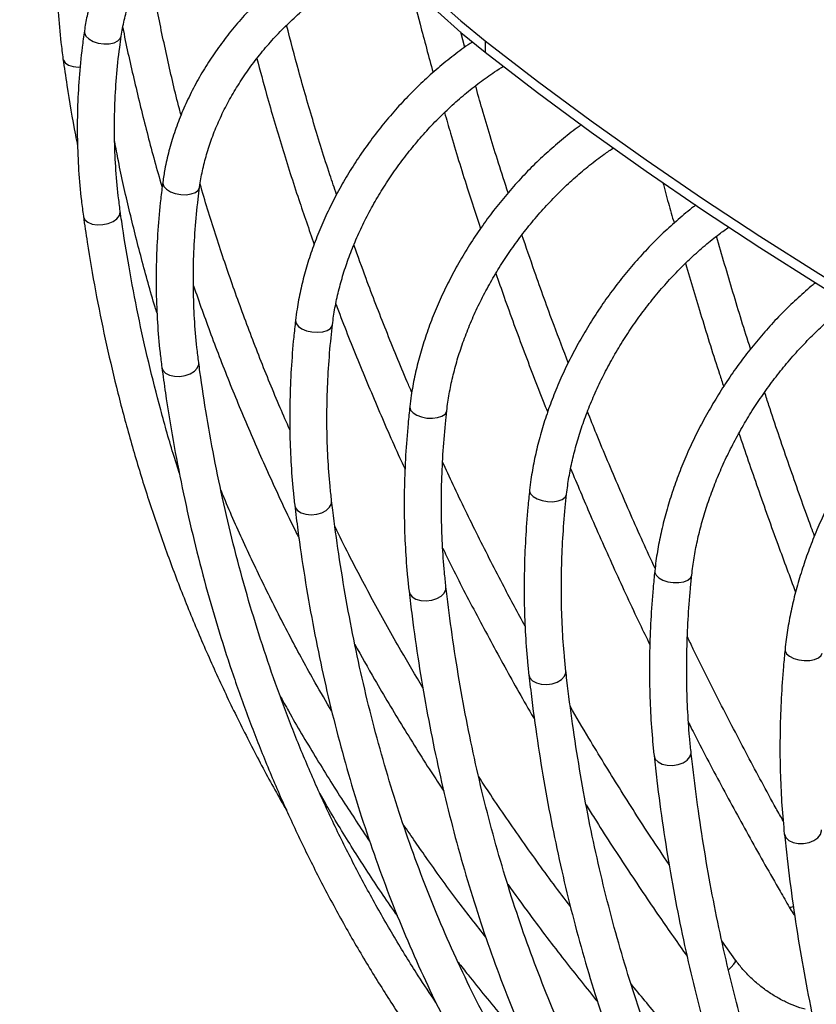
# Model space of a CAD drawing. Header units: millimetres. Extents: x 100 to 5840, y 99 to 4099.
# Tile 16 of 27: x 3595 to 3938, y 2123 to 2546. Entities that reach past the tile are written whole.
import ezdxf

# ---------------------------------------------------------------- set-up
doc = ezdxf.new("R2010")
doc.units = ezdxf.units.MM
doc.header["$LTSCALE"] = 20
doc.layers.add('FORMAT', color=7, linetype='Continuous')
doc.styles.add('SLDTEXTSTYLE0', font='TXT', dxfattribs={"width": 0.605})

msp = doc.modelspace()

# ---------------------------------------------------------------- linework, layer by layer
at = {"color": 7, "linetype": 'Continuous', "lineweight": 25}
for p, q in [((3786.498, 2534.368), (3784.773, 2540.905)), ((3795.257, 2537.134), (3795.257, 2532.235)), ((3902.846, 2142.223), (3896.965, 2150.43))]:
    msp.add_line(p, q, dxfattribs=at)
at = {"color": 7, "linetype": 'Continuous', "lineweight": 25, "flags": 128}
for points in [[(3705.457, 2689.858), (3705.461, 2688.801), (3705.891, 2678.324), (3707.038, 2667.864), (3708.898, 2657.439), (3711.469, 2647.064), (3714.748, 2636.756), (3718.729, 2626.531), (3723.405, 2616.404), (3728.77, 2606.392), (3734.816, 2596.509), (3741.532, 2586.772), (3748.908, 2577.196), (3756.933, 2567.795), (3765.594, 2558.584), (3774.879, 2549.578), (3784.771, 2540.79), (3795.257, 2532.235)], [(3774.879, 2554.477), (3784.771, 2545.69), (3795.257, 2537.134)], [(3795.257, 2537.134), (3817.784, 2519.843), (3840.868, 2502.8), (3864.502, 2486.008), (3888.676, 2469.476), (3913.383, 2453.208), (3938.613, 2437.21), (3964.358, 2421.487), (3990.609, 2406.046), (4017.357, 2390.892), (4044.592, 2376.03), (4072.304, 2361.464), (4100.484, 2347.202), (4129.123, 2333.246), (4158.209, 2319.603), (4187.733, 2306.276), (4217.684, 2293.272)], [(3795.257, 2532.235), (3817.784, 2514.944), (3840.868, 2497.9), (3864.502, 2481.109), (3888.676, 2464.577), (3913.383, 2448.309), (3938.613, 2432.311), (3964.358, 2416.588), (3990.609, 2401.147), (4017.357, 2385.993), (4044.592, 2371.13), (4072.304, 2356.565), (4100.484, 2342.302), (4129.123, 2328.347), (4158.209, 2314.703), (4187.733, 2301.377), (4217.684, 2288.373)]]:
    msp.add_lwpolyline(points, dxfattribs=at)
at = {"color": 8, "linetype": 'Continuous', "lineweight": 25, "flags": 128}
for points in [[(3622.962, 2541.501), (3623.003, 2540.562), (3623.654, 2539.22), (3624.948, 2537.978), (3626.768, 2536.945), (3628.954, 2536.215), (3631.31, 2535.851), (3633.628, 2535.886), (3635.702, 2536.318), (3637.347, 2537.106), (3638.418, 2538.183), (3638.793, 2539.178)], [(3613.767, 2529.476), (3613.917, 2528.894), (3614.752, 2527.687), (3616.203, 2526.737), (3618.141, 2526.129), (3620.395, 2525.917), (3621.171, 2525.938)], [(3656.654, 2476.448), (3656.643, 2475.941), (3657.108, 2474.645), (3658.237, 2473.414), (3659.93, 2472.359), (3662.037, 2471.573), (3664.369, 2471.126), (3666.721, 2471.058), (3668.883, 2471.374), (3670.663, 2472.047), (3671.903, 2473.017), (3672.492, 2474.197), (3672.512, 2474.322)], [(3622.527, 2461.804), (3622.566, 2461.589), (3623.218, 2460.281), (3624.512, 2459.207), (3626.334, 2458.463), (3628.522, 2458.114), (3630.881, 2458.191), (3633.201, 2458.688), (3635.278, 2459.56), (3636.925, 2460.73), (3637.997, 2462.094), (3638.398, 2463.531), (3638.373, 2464.018)], [(3713.724, 2417.054), (3713.714, 2416.947), (3713.988, 2415.702), (3714.944, 2414.495), (3716.498, 2413.433), (3718.511, 2412.61), (3720.805, 2412.1), (3723.176, 2411.948), (3725.414, 2412.168), (3727.318, 2412.739), (3728.721, 2413.611), (3729.497, 2414.708), (3729.617, 2415.202)], [(3656.254, 2396.856), (3656.701, 2395.618), (3657.83, 2394.422), (3659.524, 2393.536), (3661.632, 2393.038), (3663.967, 2392.972), (3666.321, 2393.345), (3668.485, 2394.124), (3670.267, 2395.238), (3671.509, 2396.589), (3672.1, 2398.058), (3672.115, 2398.958)], [(3762.855, 2380.039), (3762.842, 2379.789), (3763.204, 2378.55), (3764.241, 2377.365), (3765.862, 2376.337), (3767.921, 2375.558), (3770.237, 2375.098), (3772.604, 2374.998), (3774.81, 2375.265), (3776.661, 2375.877), (3777.991, 2376.779), (3778.683, 2377.891), (3778.754, 2378.246)], [(3814.352, 2344.11), (3814.347, 2343.719), (3814.797, 2342.489), (3815.914, 2341.327), (3817.598, 2340.335), (3819.702, 2339.601), (3822.036, 2339.192), (3824.394, 2339.142), (3826.567, 2339.457), (3828.361, 2340.108), (3829.617, 2341.038), (3830.223, 2342.164), (3830.258, 2342.379)], [(3713.374, 2337.657), (3713.63, 2336.73), (3714.585, 2335.42), (3716.139, 2334.393), (3718.154, 2333.739), (3720.449, 2333.517), (3722.822, 2333.747), (3725.061, 2334.408), (3726.968, 2335.442), (3728.372, 2336.756), (3729.15, 2338.234), (3729.263, 2339.54)], [(3868.143, 2309.32), (3868.156, 2308.788), (3868.694, 2307.569), (3869.889, 2306.432), (3871.636, 2305.477), (3873.779, 2304.79), (3876.129, 2304.431), (3878.476, 2304.432), (3880.612, 2304.793), (3882.347, 2305.483), (3883.527, 2306.439), (3884.047, 2307.578), (3884.056, 2307.651)], [(3762.516, 2300.688), (3762.856, 2299.571), (3763.893, 2298.282), (3765.513, 2297.289), (3767.574, 2296.679), (3769.891, 2296.508), (3772.259, 2296.789), (3774.467, 2297.498), (3776.32, 2298.572), (3777.652, 2299.916), (3778.346, 2301.41), (3778.41, 2302.521)], [(3924.152, 2275.718), (3924.196, 2275.046), (3924.819, 2273.84), (3926.091, 2272.729), (3927.897, 2271.813), (3930.078, 2271.172), (3932.44, 2270.864), (3934.773, 2270.916), (3936.869, 2271.323), (3938.542, 2272.05), (3939.644, 2273.031), (3940.071, 2274.111)], [(3814.024, 2264.81), (3814.459, 2263.502), (3815.576, 2262.237), (3817.261, 2261.28), (3819.365, 2260.715), (3821.7, 2260.593), (3824.06, 2260.926), (3826.235, 2261.682), (3828.031, 2262.796), (3829.289, 2264.168), (3829.897, 2265.676), (3829.924, 2266.591)], [(3867.826, 2230.072), (3867.831, 2230.025), (3868.367, 2228.575), (3869.562, 2227.335), (3871.309, 2226.415), (3873.453, 2225.896), (3875.804, 2225.825), (3878.153, 2226.209), (3880.291, 2227.012), (3882.028, 2228.164), (3883.209, 2229.562), (3883.731, 2231.082), (3883.732, 2231.799)], [(3923.846, 2196.523), (3923.882, 2196.276), (3924.504, 2194.839), (3925.776, 2193.625), (3927.582, 2192.743), (3929.764, 2192.272), (3932.127, 2192.252), (3934.461, 2192.686), (3936.559, 2193.535), (3938.234, 2194.724), (3939.338, 2196.147), (3939.772, 2197.677), (3939.759, 2198.196)], [(3899.902, 2138.072), (3901.036, 2139.137), (3902.188, 2140.433), (3902.823, 2141.471), (3902.884, 2142.159), (3902.846, 2142.223)]]:
    msp.add_lwpolyline(points, dxfattribs=at)
at = {"color": 8, "linetype": 'Continuous', "lineweight": 25}
msp.add_arc((3926.426, 2167.54), 2.607, 260.34539, 297.50455, dxfattribs=at)
at = {"color": 7, "linetype": 'Continuous', "lineweight": 25}
for points, knots in [([(3713.806, 2640.432), (3711.598, 2639.651), (3706.555, 2637.87), (3698.901, 2634.519), (3690.859, 2630.501), (3683.101, 2626.029), (3675.659, 2621.144), (3668.571, 2615.864), (3661.874, 2610.215), (3655.6, 2604.225), (3649.782, 2597.922), (3644.449, 2591.339), (3639.629, 2584.506), (3635.348, 2577.458), (3631.627, 2570.231), (3628.484, 2562.862), (3625.948, 2555.388), (3624.086, 2548.254), (3623.314, 2543.613), (3622.962, 2541.499)], [0, 0, 0, 0, 0.0469319, 0.1071885, 0.1674512, 0.2277203, 0.2879956, 0.3482758, 0.4085583, 0.4688392, 0.5291126, 0.5893707, 0.6496031, 0.7097973, 0.7699388, 0.8300113, 0.8899982, 0.9498836, 1, 1, 1, 1]), ([(3638.794, 2539.185), (3638.977, 2540.329), (3639.521, 2543.738), (3640.879, 2549.421), (3643.073, 2556.191), (3645.859, 2562.883), (3649.21, 2569.457), (3653.11, 2575.878), (3657.538, 2582.111), (3662.469, 2588.121), (3667.876, 2593.874), (3673.731, 2599.339), (3680, 2604.484), (3686.649, 2609.28), (3693.641, 2613.697), (3700.934, 2617.72), (3708.5, 2621.289), (3714.718, 2623.881), (3718.455, 2625.111), (3719.536, 2625.467)], [0, 0, 0, 0, 0.0320348, 0.0954715, 0.1587838, 0.2219345, 0.2849479, 0.3478495, 0.4106638, 0.4734124, 0.5361134, 0.598781, 0.6614262, 0.7240567, 0.7866777, 0.849292, 0.9119009, 0.9745048, 1, 1, 1, 1]), ([(3614.218, 2609.162), (3613.882, 2606.836), (3612.919, 2600.155), (3611.812, 2589.069), (3611.101, 2575.91), (3611.028, 2562.734), (3611.593, 2549.561), (3612.575, 2538.472), (3613.461, 2531.788), (3613.767, 2529.474)], [0, 0, 0, 0, 0.0880629, 0.2529931, 0.4179165, 0.5828289, 0.7477381, 0.9126511, 1, 1, 1, 1]), ([(3742.295, 2586.235), (3739.708, 2584.921), (3734.473, 2582.263), (3726.823, 2577.69), (3719.333, 2572.692), (3712.113, 2567.282), (3705.194, 2561.5), (3698.611, 2555.37), (3692.395, 2548.921), (3686.578, 2542.186), (3681.189, 2535.196), (3676.254, 2527.984), (3671.8, 2520.585), (3667.849, 2513.035), (3664.423, 2505.371), (3661.538, 2497.63), (3659.221, 2489.851), (3657.604, 2482.777), (3656.936, 2478.323), (3656.654, 2476.449)], [0, 0, 0, 0, 0.0584791, 0.1183083, 0.1781376, 0.2379692, 0.2978057, 0.3576495, 0.4175031, 0.4773691, 0.5372491, 0.597144, 0.6570526, 0.7169718, 0.7768934, 0.8368065, 0.8966965, 0.9565444, 1, 1, 1, 1]), ([(3672.513, 2474.326), (3672.685, 2475.505), (3673.194, 2478.986), (3674.458, 2484.84), (3676.49, 2491.87), (3679.07, 2498.904), (3682.175, 2505.898), (3685.791, 2512.814), (3689.899, 2519.613), (3694.477, 2526.255), (3699.499, 2532.703), (3704.939, 2538.919), (3710.765, 2544.868), (3716.945, 2550.515), (3723.444, 2555.829), (3730.226, 2560.775), (3737.247, 2565.341), (3744.482, 2569.436), (3749.522, 2572.076), (3752.165, 2573.21), (3752.307, 2573.271)], [0, 0, 0, 0, 0.0310233, 0.0915657, 0.1520472, 0.2124524, 0.272809, 0.3331376, 0.3934529, 0.4537628, 0.5140731, 0.5743872, 0.6347059, 0.6950281, 0.7553512, 0.8156716, 0.875985, 0.9362867, 0.9965733, 1, 1, 1, 1]), ([(3664.504, 2505.334), (3664.272, 2506.2), (3662.116, 2514.25), (3658.614, 2529.51), (3654.084, 2550.642), (3651.631, 2564.577), (3650.445, 2571.315)], [0, 0, 0, 0, 0.0394431, 0.3665974, 0.6937788, 1, 1, 1, 1]), ([(3762.979, 2561.595), (3764.384, 2555.851), (3767.479, 2543.193), (3770.964, 2530.484), (3772.867, 2523.542)], [0, 0, 0, 0, 0.4537991, 1, 1, 1, 1]), ([(3639.455, 2542.967), (3639.549, 2542.47), (3641.027, 2534.69), (3644.441, 2519.633), (3649.815, 2497.819), (3653.84, 2482.702), (3656.214, 2474.877), (3656.39, 2474.296)], [0, 0, 0, 0, 0.0216879, 0.3392746, 0.6568884, 0.9745285, 1, 1, 1, 1]), ([(3731.354, 2471.12), (3730.392, 2473.949), (3726.903, 2484.208), (3721.458, 2501.908), (3715.212, 2523.337), (3711.593, 2537.315), (3709.895, 2543.87)], [0, 0, 0, 0, 0.1166223, 0.4230272, 0.7294381, 1, 1, 1, 1]), ([(3622.962, 2541.499), (3622.634, 2539.136), (3621.691, 2532.337), (3620.607, 2521.111), (3619.912, 2507.852), (3619.844, 2494.653), (3620.402, 2481.537), (3621.366, 2470.594), (3622.231, 2464.048), (3622.527, 2461.805)], [0, 0, 0, 0, 0.0880352, 0.253333, 0.4185892, 0.5837813, 0.7489117, 0.9139842, 1, 1, 1, 1]), ([(3638.373, 2464.02), (3638.088, 2466.181), (3637.253, 2472.51), (3636.334, 2483.103), (3635.827, 2495.817), (3635.944, 2508.615), (3636.683, 2521.471), (3637.737, 2531.672), (3638.568, 2537.581), (3638.794, 2539.185)], [0, 0, 0, 0, 0.0880412, 0.2578899, 0.4277051, 0.59746, 0.7671487, 0.9367675, 1, 1, 1, 1]), ([(3789.777, 2536.675), (3789.438, 2536.457), (3786.721, 2534.702), (3781.758, 2530.977), (3774.938, 2525.503), (3768.344, 2519.59), (3761.989, 2513.323), (3755.908, 2506.719), (3750.129, 2499.814), (3744.68, 2492.639), (3739.588, 2485.231), (3734.876, 2477.623), (3730.568, 2469.852), (3726.687, 2461.955), (3723.25, 2453.968), (3720.279, 2445.931), (3717.785, 2437.88), (3715.793, 2429.855), (3714.473, 2422.905), (3713.931, 2418.668), (3713.724, 2417.051)], [0, 0, 0, 0, 0.00849705, 0.06816813, 0.12781505, 0.18743926, 0.24704454, 0.30663629, 0.36622097, 0.42580567, 0.48539708, 0.545001, 0.60462485, 0.66427562, 0.72395952, 0.78368142, 0.84344421, 0.90324784, 0.96308806, 1, 1, 1, 1]), ([(3613.767, 2529.474), (3614.319, 2525.693), (3615.913, 2514.767), (3617.97, 2502.247), (3619.738, 2493.542), (3620.063, 2491.939)], [0, 0, 0, 0, 0.3015099, 0.8713815, 1, 1, 1, 1]), ([(3697.126, 2529.529), (3698.498, 2524.372), (3701.869, 2511.704), (3707.885, 2491.51), (3714.672, 2470.053), (3719.52, 2456.125), (3721.755, 2449.706)], [0, 0, 0, 0, 0.1938781, 0.4762387, 0.7586081, 1, 1, 1, 1]), ([(3729.617, 2415.206), (3729.771, 2416.422), (3730.221, 2419.98), (3731.336, 2426.004), (3733.119, 2433.282), (3735.383, 2440.637), (3738.109, 2448.021), (3741.284, 2455.392), (3744.893, 2462.707), (3748.915, 2469.924), (3753.328, 2477.001), (3758.109, 2483.896), (3763.229, 2490.569), (3768.659, 2496.981), (3774.367, 2503.096), (3780.319, 2508.876), (3786.48, 2514.295), (3792.816, 2519.298), (3798.392, 2523.318), (3801.877, 2525.477), (3803.17, 2526.278)], [0, 0, 0, 0, 0.0302932, 0.088612, 0.1469601, 0.205326, 0.2637205, 0.322148, 0.3806083, 0.4390977, 0.4976108, 0.5561403, 0.6146782, 0.6732161, 0.7317425, 0.7902482, 0.8487248, 0.9071647, 0.9655614, 1, 1, 1, 1]), ([(3805.113, 2471.862), (3803.725, 2476.13), (3799.814, 2488.153), (3795.154, 2503.496), (3792.045, 2514.548), (3791.11, 2517.872)], [0, 0, 0, 0, 0.27787496, 0.78278954, 1, 1, 1, 1]), ([(3777.784, 2506.32), (3778.622, 2503.392), (3781.696, 2492.656), (3786.834, 2476.068), (3791.35, 2462.404), (3793.278, 2456.57)], [0, 0, 0, 0, 0.1768359, 0.6485945, 1, 1, 1, 1]), ([(3836.636, 2501.085), (3836.311, 2500.861), (3833.673, 2499.05), (3828.852, 2495.218), (3822.223, 2489.594), (3815.815, 2483.536), (3809.641, 2477.132), (3803.736, 2470.397), (3798.125, 2463.368), (3792.835, 2456.078), (3787.893, 2448.562), (3783.322, 2440.857), (3779.144, 2432.999), (3775.381, 2425.024), (3772.051, 2416.971), (3769.172, 2408.878), (3766.758, 2400.781), (3764.833, 2392.721), (3763.568, 2385.801), (3763.049, 2381.606), (3762.855, 2380.037)], [0, 0, 0, 0, 0.0083943, 0.0681644, 0.1279035, 0.1876134, 0.2472986, 0.3069651, 0.3666201, 0.4262715, 0.4859278, 0.5455946, 0.6052804, 0.6649933, 0.724741, 0.7845302, 0.8443658, 0.9042503, 0.9641826, 1, 1, 1, 1]), ([(3654.217, 2420.163), (3653.942, 2421.032), (3651.492, 2428.803), (3647.44, 2443.588), (3642.153, 2464.514), (3638.363, 2481.28), (3636.527, 2491.087), (3636.009, 2493.856)], [0, 0, 0, 0, 0.03581008, 0.31991121, 0.60403287, 0.88817401, 1, 1, 1, 1]), ([(3778.754, 2378.247), (3778.904, 2379.47), (3779.342, 2383.042), (3780.426, 2389.095), (3782.159, 2396.415), (3784.358, 2403.823), (3787.006, 2411.271), (3790.09, 2418.716), (3793.596, 2426.115), (3797.504, 2433.425), (3801.792, 2440.603), (3806.436, 2447.606), (3811.41, 2454.395), (3816.684, 2460.928), (3822.228, 2467.17), (3828.008, 2473.082), (3833.99, 2478.637), (3840.141, 2483.78), (3845.654, 2487.994), (3849.139, 2490.295), (3850.495, 2491.191)], [0, 0, 0, 0, 0.0302486, 0.0883605, 0.1465148, 0.2047027, 0.262931, 0.3212006, 0.3795083, 0.4378485, 0.4962137, 0.5545954, 0.6129843, 0.6713702, 0.7297406, 0.7880857, 0.8463963, 0.9046637, 0.9628808, 1, 1, 1, 1]), ([(3656.654, 2476.449), (3656.35, 2474.054), (3655.47, 2467.143), (3654.46, 2455.781), (3653.814, 2442.417), (3653.756, 2429.187), (3654.286, 2416.114), (3655.188, 2405.352), (3655.987, 2398.98), (3656.254, 2396.855)], [0, 0, 0, 0, 0.0880137, 0.2539375, 0.4198264, 0.5856476, 0.7513929, 0.9170545, 1, 1, 1, 1]), ([(3711.27, 2370.066), (3709.881, 2373.208), (3705.379, 2383.384), (3698.377, 2400.707), (3690.238, 2422.016), (3682.749, 2443.411), (3676.891, 2461.294), (3673.762, 2472.059), (3672.717, 2475.653)], [0, 0, 0, 0, 0.0902391, 0.2923364, 0.4944453, 0.6965669, 0.898702, 1, 1, 1, 1]), ([(3871.545, 2476.515), (3872.351, 2473.489), (3873.92, 2467.603), (3875.622, 2461.7), (3876.449, 2458.831)], [0, 0, 0, 0, 0.5140957, 1, 1, 1, 1]), ([(3672.115, 2398.958), (3671.849, 2401.085), (3671.072, 2407.304), (3670.215, 2417.771), (3669.74, 2430.4), (3669.844, 2443.19), (3670.526, 2456.116), (3671.507, 2466.518), (3672.292, 2472.608), (3672.513, 2474.326)], [0, 0, 0, 0, 0.0880167, 0.2573075, 0.4265269, 0.5956487, 0.7646813, 0.9336342, 1, 1, 1, 1]), ([(3885.816, 2466.566), (3885.487, 2466.325), (3882.912, 2464.445), (3878.221, 2460.495), (3871.793, 2454.724), (3865.58, 2448.526), (3859.597, 2441.987), (3853.874, 2435.125), (3848.439, 2427.976), (3843.317, 2420.575), (3838.532, 2412.956), (3834.108, 2405.157), (3830.066, 2397.215), (3826.426, 2389.166), (3823.206, 2381.049), (3820.425, 2372.901), (3818.094, 2364.761), (3816.237, 2356.669), (3815.029, 2349.782), (3814.534, 2345.631), (3814.352, 2344.11)], [0, 0, 0, 0, 0.0087909, 0.0686357, 0.1284417, 0.1882112, 0.2479494, 0.3076632, 0.3673606, 0.4270505, 0.486742, 0.5464427, 0.6061608, 0.6659057, 0.7256865, 0.7855115, 0.8453877, 0.90532, 0.9653104, 1, 1, 1, 1]), ([(3663.85, 2351.277), (3663.064, 2353.71), (3660.137, 2362.769), (3655.69, 2378.658), (3650.512, 2398.928), (3645.98, 2419.38), (3642.121, 2439.626), (3639.717, 2454.539), (3638.579, 2462.569), (3638.373, 2464.02)], [0, 0, 0, 0, 0.0664678, 0.2475223, 0.4285741, 0.6096214, 0.7906626, 0.962157, 1, 1, 1, 1]), ([(3622.527, 2461.805), (3623.064, 2458.091), (3624.616, 2447.357), (3627.654, 2429.707), (3631.839, 2408.915), (3636.641, 2388.287), (3642.048, 2367.832), (3648.059, 2347.562), (3654.67, 2327.49), (3661.878, 2307.627), (3669.677, 2287.983), (3678.067, 2268.572), (3687.029, 2249.398), (3696.611, 2230.498), (3704.259, 2216.182), (3708.896, 2208.261), (3709.953, 2206.456)], [0, 0, 0, 0, 0.0412667, 0.119253, 0.1972373, 0.275218, 0.3531956, 0.4311708, 0.5091443, 0.5871168, 0.6650889, 0.7430613, 0.8210346, 0.8990096, 0.9769869, 1, 1, 1, 1]), ([(3830.977, 2398.856), (3828.929, 2404.183), (3823.899, 2417.267), (3817.265, 2435.6), (3812.856, 2448.597), (3811.08, 2453.833)], [0, 0, 0, 0, 0.2908324, 0.7142483, 1, 1, 1, 1]), ([(3830.258, 2342.379), (3830.404, 2343.608), (3830.829, 2347.193), (3831.88, 2353.276), (3833.56, 2360.638), (3835.692, 2368.099), (3838.258, 2375.609), (3841.249, 2383.127), (3844.647, 2390.608), (3848.435, 2398.009), (3852.592, 2405.285), (3857.094, 2412.394), (3861.915, 2419.294), (3867.026, 2425.946), (3872.399, 2432.311), (3878, 2438.351), (3883.795, 2444.037), (3889.753, 2449.317), (3895.201, 2453.735), (3898.686, 2456.188), (3900.11, 2457.19)], [0, 0, 0, 0, 0.0301932, 0.088086, 0.1460333, 0.2040289, 0.2620754, 0.3201702, 0.3783078, 0.4364804, 0.4946788, 0.5528931, 0.6111129, 0.6693259, 0.7275194, 0.7856827, 0.8438056, 0.9018786, 0.9598933, 1, 1, 1, 1]), ([(3763.715, 2386.096), (3763.06, 2387.596), (3759.18, 2396.474), (3752.6, 2412.791), (3744.928, 2432.433), (3740.552, 2444.687), (3738.828, 2449.514)], [0, 0, 0, 0, 0.0712571, 0.4217337, 0.7722121, 1, 1, 1, 1]), ([(3909.342, 2404.747), (3909.331, 2404.78), (3906.687, 2412.923), (3901.741, 2429.078), (3897.014, 2445.178), (3894.664, 2453.18)], [0, 0, 0, 0, 0.0020044, 0.5039444, 1, 1, 1, 1]), ([(3881.383, 2441.577), (3883.668, 2433.883), (3888.376, 2418.028), (3893.874, 2400.367), (3897.153, 2390.409), (3897.742, 2388.622)], [0, 0, 0, 0, 0.4361908, 0.8988251, 1, 1, 1, 1]), ([(3799.866, 2437.251), (3801.033, 2433.86), (3804.898, 2422.637), (3811.979, 2403.585), (3818.235, 2387.081), (3821.754, 2378.423), (3822.097, 2377.58)], [0, 0, 0, 0, 0.1703724, 0.5639613, 0.9575409, 1, 1, 1, 1]), ([(3937.257, 2433.181), (3936.901, 2432.905), (3934.372, 2430.939), (3929.797, 2426.857), (3923.578, 2420.942), (3917.57, 2414.608), (3911.785, 2407.939), (3906.254, 2400.953), (3901.003, 2393.689), (3896.055, 2386.18), (3891.434, 2378.462), (3887.163, 2370.573), (3883.262, 2362.549), (3879.75, 2354.429), (3876.646, 2346.251), (3873.965, 2338.053), (3871.72, 2329.872), (3869.934, 2321.75), (3868.783, 2314.899), (3868.312, 2310.793), (3868.143, 2309.322)], [0, 0, 0, 0, 0.0097998, 0.0696882, 0.1295288, 0.1893246, 0.2490818, 0.3088083, 0.3685131, 0.428206, 0.4878972, 0.5475956, 0.6073096, 0.6670497, 0.7268261, 0.7866487, 0.8465264, 0.9064667, 0.9664743, 1, 1, 1, 1]), ([(3669.849, 2431.939), (3672.313, 2424.959), (3677.322, 2410.77), (3685.615, 2389.476), (3694.515, 2368.041), (3704.061, 2346.73), (3710.98, 2331.873), (3714.879, 2324.165), (3715.227, 2323.476)], [0, 0, 0, 0, 0.1911024, 0.3884685, 0.5858474, 0.7832384, 0.9806407, 1, 1, 1, 1]), ([(3731.069, 2424.144), (3731.095, 2424.073), (3733.877, 2416.501), (3739.894, 2401.46), (3749.212, 2379.049), (3756.224, 2362.926), (3760.253, 2354.302), (3760.815, 2353.098)], [0, 0, 0, 0, 0.0029806, 0.3182692, 0.6335623, 0.948859, 1, 1, 1, 1]), ([(3884.056, 2307.65), (3884.197, 2308.886), (3884.609, 2312.486), (3885.626, 2318.598), (3887.251, 2326.002), (3889.313, 2333.514), (3891.795, 2341.087), (3894.687, 2348.676), (3897.974, 2356.237), (3901.637, 2363.725), (3905.657, 2371.097), (3910.011, 2378.308), (3914.673, 2385.318), (3919.615, 2392.085), (3924.809, 2398.569), (3930.224, 2404.733), (3935.825, 2410.547), (3941.581, 2415.957), (3946.962, 2420.589), (3950.446, 2423.204), (3951.939, 2424.326)], [0, 0, 0, 0, 0.0301277, 0.0877904, 0.145519, 0.2033091, 0.2611593, 0.3190639, 0.377015, 0.4350027, 0.4930165, 0.5510452, 0.6090772, 0.6670983, 0.7250957, 0.7830577, 0.8409732, 0.8988313, 0.9566226, 1, 1, 1, 1]), ([(3713.724, 2417.051), (3713.456, 2414.629), (3712.682, 2407.62), (3711.793, 2396.142), (3711.227, 2382.69), (3711.182, 2369.436), (3711.657, 2356.404), (3712.455, 2345.837), (3713.15, 2339.65), (3713.374, 2337.657)], [0, 0, 0, 0, 0.0880018, 0.2546041, 0.4212143, 0.5878048, 0.7543638, 0.9208781, 1, 1, 1, 1]), ([(3729.263, 2339.543), (3729.028, 2341.644), (3728.344, 2347.764), (3727.59, 2358.112), (3727.168, 2370.656), (3727.252, 2383.432), (3727.843, 2396.418), (3728.707, 2407.042), (3729.409, 2413.341), (3729.617, 2415.206)], [0, 0, 0, 0, 0.0880003, 0.2563505, 0.4246593, 0.5929112, 0.7611217, 0.9293037, 1, 1, 1, 1]), ([(3774.1, 2123.951), (3771.529, 2127.786), (3765.341, 2137.014), (3756.135, 2152.056), (3746.403, 2169.005), (3737.219, 2186.307), (3728.565, 2203.936), (3720.452, 2221.887), (3712.884, 2240.147), (3705.865, 2258.706), (3699.4, 2277.553), (3693.491, 2296.678), (3688.142, 2316.068), (3683.357, 2335.713), (3679.137, 2355.601), (3675.553, 2375.367), (3673.337, 2389.869), (3672.292, 2397.643), (3672.115, 2398.958)], [0, 0, 0, 0, 0.0479032, 0.1152803, 0.1826541, 0.2500237, 0.3173879, 0.3847459, 0.4520969, 0.51944, 0.5867748, 0.6541006, 0.7214171, 0.7887241, 0.8560215, 0.9233091, 0.9870339, 1, 1, 1, 1]), ([(3990.896, 2400.995), (3990.49, 2400.659), (3987.985, 2398.587), (3983.507, 2394.348), (3977.507, 2388.294), (3971.712, 2381.829), (3966.134, 2375.034), (3960.803, 2367.929), (3955.742, 2360.553), (3950.975, 2352.94), (3946.525, 2345.127), (3942.413, 2337.151), (3938.658, 2329.05), (3935.28, 2320.863), (3932.294, 2312.627), (3929.718, 2304.381), (3927.562, 2296.162), (3925.848, 2288.013), (3924.756, 2281.2), (3924.309, 2277.141), (3924.152, 2275.72)], [0, 0, 0, 0, 0.0115909, 0.0714811, 0.1313132, 0.1910913, 0.2508228, 0.3105168, 0.3701834, 0.4298335, 0.489478, 0.5491278, 0.608791, 0.668479, 0.7282033, 0.7879751, 0.8478051, 0.9077031, 0.9676768, 1, 1, 1, 1]), ([(3656.254, 2396.855), (3656.755, 2393.206), (3658.203, 2382.655), (3661.038, 2365.361), (3664.945, 2345.057), (3669.429, 2324.991), (3674.478, 2305.172), (3680.092, 2285.612), (3686.266, 2266.323), (3692.996, 2247.315), (3700.28, 2228.598), (3708.112, 2210.185), (3716.489, 2192.086), (3725.404, 2174.31), (3734.853, 2156.868), (3744.831, 2139.77), (3755.332, 2123.025), (3766.348, 2106.644), (3777.876, 2090.635), (3789.906, 2075.006), (3802.436, 2059.772), (3815.444, 2044.924), (3828.98, 2030.527), (3838.767, 2020.525), (3844.176, 2015.451), (3844.764, 2014.899)], [0, 0, 0, 0, 0.0244423, 0.0706793, 0.1169122, 0.1631386, 0.2093586, 0.2555721, 0.3017791, 0.3479799, 0.3941746, 0.4403635, 0.486547, 0.5327255, 0.5788995, 0.6250696, 0.6712364, 0.7174005, 0.7635627, 0.8097237, 0.8558843, 0.9020449, 0.9482064, 0.9943695, 1, 1, 1, 1]), ([(3936.81, 2324.406), (3935.891, 2326.891), (3931.979, 2337.47), (3925.442, 2356.176), (3919.218, 2374.286), (3915.984, 2384.285), (3915.373, 2386.172)], [0, 0, 0, 0, 0.1208968, 0.5146443, 0.908382, 1, 1, 1, 1]), ([(3762.855, 2380.037), (3762.595, 2377.611), (3761.843, 2370.587), (3760.98, 2359.091), (3760.43, 2345.627), (3760.387, 2332.372), (3760.85, 2319.348), (3761.626, 2308.814), (3762.3, 2302.658), (3762.516, 2300.687)], [0, 0, 0, 0, 0.0880009, 0.2547114, 0.4214394, 0.5881592, 0.75486, 0.9215286, 1, 1, 1, 1]), ([(3778.41, 2302.525), (3778.182, 2304.622), (3777.517, 2310.727), (3776.784, 2321.057), (3776.373, 2333.588), (3776.455, 2346.363), (3777.027, 2359.359), (3777.866, 2370.022), (3778.55, 2376.357), (3778.754, 2378.247)], [0, 0, 0, 0, 0.0879986, 0.2561712, 0.4243144, 0.5924147, 0.7604868, 0.9285432, 1, 1, 1, 1]), ([(3868.289, 2310.529), (3866.527, 2314.335), (3861.202, 2325.835), (3852.797, 2345.105), (3844.869, 2363.76), (3840.51, 2374.703), (3839.238, 2377.895)], [0, 0, 0, 0, 0.1701915, 0.5142509, 0.858302, 1, 1, 1, 1]), ([(3904.342, 2368.556), (3907.015, 2360.692), (3912.465, 2344.66), (3920.597, 2321.878), (3926.173, 2306.983), (3928.7, 2300.234)], [0, 0, 0, 0, 0.3448814, 0.7031384, 1, 1, 1, 1]), ([(3812.414, 2285.621), (3809.372, 2291.249), (3802.41, 2304.129), (3792.143, 2324.397), (3783.355, 2342.34), (3778.483, 2353.012), (3776.97, 2356.325)], [0, 0, 0, 0, 0.2405659, 0.5505177, 0.8604685, 1, 1, 1, 1]), ([(3831.973, 2353.389), (3834.799, 2346.678), (3840.913, 2332.164), (3850.867, 2309.918), (3859.395, 2291.398), (3864.609, 2280.696), (3866.059, 2277.718)], [0, 0, 0, 0, 0.2649884, 0.5731047, 0.8812146, 1, 1, 1, 1]), ([(3729.284, 2249.19), (3726.899, 2253.252), (3720.737, 2263.751), (3711.447, 2280.927), (3701.331, 2300.672), (3691.879, 2320.63), (3685.341, 2335.089), (3682.139, 2342.94), (3681.695, 2344.028)], [0, 0, 0, 0, 0.1317032, 0.3403642, 0.5490415, 0.7577354, 0.9664462, 1, 1, 1, 1]), ([(3814.352, 2344.11), (3814.1, 2341.68), (3813.372, 2334.643), (3812.535, 2323.131), (3812.003, 2309.656), (3811.961, 2296.399), (3812.412, 2283.384), (3813.164, 2272.883), (3813.816, 2266.757), (3814.024, 2264.808)], [0, 0, 0, 0, 0.0880003, 0.2548127, 0.4216515, 0.5884963, 0.7553352, 0.9221559, 1, 1, 1, 1]), ([(3857.34, 2024.849), (3855.781, 2026.663), (3850.465, 2032.852), (3841.842, 2043.897), (3831.471, 2057.961), (3821.571, 2072.491), (3812.114, 2087.444), (3803.115, 2102.819), (3794.576, 2118.606), (3786.503, 2134.795), (3778.901, 2151.377), (3771.772, 2168.342), (3765.122, 2185.68), (3758.954, 2203.382), (3753.271, 2221.438), (3748.077, 2239.836), (3743.375, 2258.566), (3739.167, 2277.618), (3735.454, 2296.98), (3732.301, 2316.298), (3730.345, 2330.549), (3729.422, 2338.221), (3729.263, 2339.543)], [0, 0, 0, 0, 0.02239906, 0.07639689, 0.13038261, 0.18435497, 0.23831302, 0.29225607, 0.34618372, 0.40009582, 0.45399245, 0.5078739, 0.56174065, 0.61559333, 0.66943266, 0.72325947, 0.77707467, 0.83087917, 0.88467391, 0.93845985, 0.98939722, 1, 1, 1, 1]), ([(3829.924, 2266.594), (3829.702, 2268.688), (3829.058, 2274.778), (3828.347, 2285.092), (3827.949, 2297.61), (3828.026, 2310.385), (3828.579, 2323.392), (3829.393, 2334.092), (3830.058, 2340.463), (3830.258, 2342.379)], [0, 0, 0, 0, 0.0879973, 0.2559933, 0.4239736, 0.5919261, 0.7598647, 0.9277997, 1, 1, 1, 1]), ([(3713.374, 2337.657), (3713.815, 2334.07), (3715.092, 2323.685), (3717.592, 2306.712), (3721.04, 2286.842), (3724.999, 2267.277), (3729.458, 2248.025), (3734.416, 2229.098), (3739.87, 2210.506), (3745.817, 2192.261), (3752.254, 2174.373), (3759.175, 2156.853), (3766.578, 2139.711), (3774.458, 2122.957), (3782.81, 2106.6), (3791.629, 2090.651), (3800.91, 2075.117), (3810.647, 2060.01), (3820.834, 2045.336), (3831.465, 2031.104), (3842.534, 2017.322), (3854.035, 2003.998), (3865.961, 1991.141), (3878.303, 1978.754), (3891.06, 1966.853), (3901.615, 1957.668), (3907.94, 1952.486), (3909.776, 1950.982)], [0, 0, 0, 0, 0.02209111, 0.06396137, 0.10582863, 0.14769009, 0.18954506, 0.23139283, 0.2732327, 0.31506399, 0.35688603, 0.3986982, 0.44049996, 0.48229084, 0.52407047, 0.56583862, 0.60759518, 0.64934022, 0.69107397, 0.73279687, 0.77450951, 0.81621269, 0.85790741, 0.89959482, 0.94127623, 0.98295307, 1, 1, 1, 1]), ([(3768.51, 2259.157), (3765.334, 2264.488), (3758.107, 2276.615), (3747.499, 2295.742), (3738.056, 2313.459), (3732.68, 2324.364), (3730.738, 2328.303)], [0, 0, 0, 0, 0.2341077, 0.5326334, 0.8311703, 1, 1, 1, 1]), ([(3777.002, 2319.158), (3778.123, 2316.86), (3782.855, 2307.166), (3791.697, 2290.176), (3803.596, 2268.226), (3811.883, 2253.387), (3816.32, 2245.908), (3816.469, 2245.657)], [0, 0, 0, 0, 0.0928886, 0.3917922, 0.6906961, 0.9895998, 1, 1, 1, 1]), ([(3868.143, 2309.322), (3867.9, 2306.888), (3867.196, 2299.838), (3866.387, 2288.311), (3865.872, 2274.826), (3865.833, 2261.569), (3866.27, 2248.563), (3866.997, 2238.094), (3867.627, 2231.998), (3867.826, 2230.069)], [0, 0, 0, 0, 0.0880001, 0.2549089, 0.4218514, 0.5888121, 0.7557836, 0.9227524, 1, 1, 1, 1]), ([(3883.732, 2231.802), (3883.518, 2233.892), (3882.895, 2239.969), (3882.207, 2250.267), (3881.821, 2262.774), (3881.895, 2275.548), (3882.428, 2288.566), (3883.215, 2299.304), (3883.86, 2305.71), (3884.056, 2307.65)], [0, 0, 0, 0, 0.0879963, 0.2558191, 0.4236409, 0.5914511, 0.7592598, 0.927076, 1, 1, 1, 1]), ([(3918.243, 1973.064), (3915.205, 1976.366), (3908.372, 1983.792), (3898.234, 1995.909), (3887.747, 2009.301), (3877.698, 2023.163), (3868.078, 2037.468), (3858.897, 2052.214), (3850.157, 2067.389), (3841.865, 2082.986), (3834.025, 2098.995), (3826.642, 2115.407), (3819.718, 2132.212), (3813.259, 2149.401), (3807.268, 2166.964), (3801.748, 2184.89), (3796.703, 2203.17), (3792.134, 2221.794), (3788.045, 2240.749), (3784.438, 2260.026), (3781.372, 2279.271), (3779.468, 2293.503), (3778.568, 2301.18), (3778.41, 2302.525)], [0, 0, 0, 0, 0.0402244, 0.0904799, 0.1407221, 0.1909496, 0.2411615, 0.2913572, 0.3415362, 0.3916987, 0.4418446, 0.4919746, 0.5420892, 0.5921892, 0.6422756, 0.6923491, 0.742411, 0.7924622, 0.8425039, 0.8925369, 0.9425624, 0.9899398, 1, 1, 1, 1]), ([(3762.516, 2300.687), (3762.944, 2297.11), (3764.184, 2286.752), (3766.614, 2269.83), (3769.966, 2250.029), (3773.814, 2230.544), (3778.148, 2211.382), (3782.969, 2192.555), (3788.271, 2174.073), (3794.053, 2155.949), (3800.311, 2138.192), (3807.042, 2120.813), (3814.241, 2103.821), (3821.903, 2087.228), (3830.025, 2071.043), (3838.601, 2055.275), (3847.626, 2039.933), (3857.095, 2025.026), (3867.002, 2010.563), (3877.341, 1996.552), (3888.106, 1983.001), (3899.29, 1969.917), (3910.887, 1957.309), (3922.889, 1945.181), (3935.294, 1933.547), (3945.537, 1924.603), (3951.666, 1919.57), (3953.431, 1918.121)], [0, 0, 0, 0, 0.0220896, 0.0639734, 0.1058547, 0.1477309, 0.189601, 0.2314644, 0.2733202, 0.3151675, 0.3570056, 0.3988336, 0.4406507, 0.4824562, 0.5242496, 0.5660303, 0.6077979, 0.6495522, 0.6912933, 0.7330213, 0.7747367, 0.81644, 0.8581323, 0.8998146, 0.9414882, 0.9831547, 1, 1, 1, 1]), ([(3923.311, 2202.077), (3922.312, 2203.851), (3917.077, 2213.144), (3907.991, 2230.088), (3896.118, 2252.905), (3887.535, 2269.912), (3883.029, 2279.331), (3882.194, 2281.076)], [0, 0, 0, 0, 0.0681465, 0.3568863, 0.6456213, 0.9343509, 1, 1, 1, 1]), ([(3739.209, 2277.879), (3742.028, 2272.841), (3748.726, 2260.87), (3759.969, 2242.172), (3769.905, 2226.162), (3775.927, 2217.09), (3777.48, 2214.752)], [0, 0, 0, 0, 0.236414, 0.5617126, 0.8870235, 1, 1, 1, 1]), ([(3924.152, 2275.72), (3923.918, 2273.283), (3923.239, 2266.221), (3922.459, 2254.681), (3921.963, 2241.187), (3921.926, 2227.931), (3922.348, 2214.935), (3923.05, 2204.498), (3923.656, 2198.43), (3923.847, 2196.521)], [0, 0, 0, 0, 0.0880002, 0.2549994, 0.4220392, 0.5891089, 0.7562025, 0.9233118, 1, 1, 1, 1]), ([(3814.024, 2264.808), (3814.439, 2261.241), (3815.641, 2250.908), (3817.997, 2234.036), (3821.247, 2214.303), (3824.979, 2194.896), (3829.183, 2175.821), (3833.858, 2157.091), (3839.002, 2138.716), (3844.611, 2120.709), (3850.682, 2103.078), (3857.211, 2085.836), (3864.195, 2068.991), (3871.63, 2052.553), (3879.51, 2036.534), (3887.832, 2020.941), (3896.59, 2005.784), (3905.778, 1991.072), (3915.391, 1976.813), (3925.424, 1963.015), (3935.87, 1949.687), (3946.722, 1936.836), (3957.975, 1924.469), (3969.621, 1912.592), (3981.657, 1901.218), (3991.572, 1892.51), (3997.494, 1887.625), (3999.181, 1886.233)], [0, 0, 0, 0, 0.0220882, 0.0639857, 0.1058815, 0.1477729, 0.189659, 0.231539, 0.2734119, 0.3152768, 0.3571326, 0.3989784, 0.4408132, 0.482636, 0.5244459, 0.5662421, 0.6080239, 0.6497909, 0.6915426, 0.7332789, 0.7750001, 0.8167065, 0.8583989, 0.9000782, 0.9417458, 0.9834032, 1, 1, 1, 1]), ([(3980.149, 1924.867), (3979.757, 1925.241), (3975.448, 1929.353), (3967.583, 1937.672), (3956.593, 1949.851), (3946.044, 1962.562), (3935.891, 1975.732), (3926.154, 1989.37), (3916.835, 2003.463), (3907.94, 2018.004), (3899.473, 2032.985), (3891.439, 2048.396), (3883.843, 2064.229), (3876.689, 2080.475), (3869.98, 2097.124), (3863.721, 2114.166), (3857.915, 2131.593), (3852.565, 2149.394), (3847.674, 2167.559), (3843.245, 2186.078), (3839.281, 2204.939), (3835.782, 2224.133), (3832.809, 2243.306), (3830.957, 2257.528), (3830.081, 2265.219), (3829.924, 2266.594)], [0, 0, 0, 0, 0.0047225, 0.0519263, 0.099117, 0.1462929, 0.1934525, 0.240595, 0.2877196, 0.334826, 0.3819145, 0.4289853, 0.476039, 0.5230764, 0.5700985, 0.6171064, 0.6641012, 0.7110841, 0.7580563, 0.8050189, 0.8519732, 0.8989201, 0.9458607, 0.9903183, 1, 1, 1, 1]), ([(3707.1, 2255.734), (3708.29, 2253.566), (3713.097, 2244.816), (3722.115, 2229.706), (3733.697, 2211.032), (3741.76, 2198.997), (3745.582, 2193.293)], [0, 0, 0, 0, 0.1019572, 0.4115063, 0.7210784, 1, 1, 1, 1]), ([(3874.328, 2183.28), (3871.709, 2187.179), (3864.383, 2198.081), (3852.876, 2216.185), (3841.318, 2234.889), (3834.503, 2246.583), (3831.873, 2251.095)], [0, 0, 0, 0, 0.174792, 0.4887554, 0.8027163, 1, 1, 1, 1]), ([(3882.697, 2244.187), (3883.335, 2242.919), (3887.848, 2233.955), (3896.633, 2217.397), (3909.07, 2194.539), (3918.947, 2177.091), (3924.657, 2167.263), (3925.989, 2164.97)], [0, 0, 0, 0, 0.0474559, 0.3357401, 0.6240197, 0.9122953, 1, 1, 1, 1]), ([(3867.826, 2230.069), (3868.227, 2226.512), (3869.39, 2216.205), (3871.669, 2199.382), (3874.813, 2179.714), (3878.423, 2160.382), (3882.49, 2141.391), (3887.014, 2122.756), (3891.991, 2104.485), (3897.418, 2086.591), (3903.294, 2069.083), (3909.613, 2051.972), (3916.373, 2035.268), (3923.569, 2018.982), (3931.197, 2003.122), (3939.252, 1987.698), (3947.73, 1972.72), (3956.625, 1958.195), (3965.932, 1944.133), (3975.645, 1930.542), (3985.757, 1917.429), (3996.264, 1904.802), (4007.158, 1892.669), (4018.432, 1881.034), (4030.085, 1869.911), (4039.655, 1861.435), (4045.357, 1856.697), (4046.961, 1855.364)], [0, 0, 0, 0, 0.02208682, 0.06399815, 0.10590858, 0.14781554, 0.18971817, 0.23161553, 0.27350662, 0.31539035, 0.3572656, 0.39913117, 0.44098585, 0.48282844, 0.52465774, 0.56647262, 0.60827204, 0.6500551, 0.69182109, 0.73356952, 0.77530016, 0.8170131, 0.85870875, 0.90038792, 0.94205174, 0.98370175, 1, 1, 1, 1]), ([(4042.797, 1880.196), (4041.583, 1881.272), (4036.452, 1885.82), (4027.776, 1894.359), (4016.784, 1905.813), (4006.199, 1917.8), (3995.995, 1930.265), (3986.187, 1943.213), (3976.777, 1956.633), (3967.772, 1970.519), (3959.175, 1984.861), (3950.993, 1999.652), (3943.229, 2014.882), (3935.887, 2030.544), (3928.972, 2046.627), (3922.487, 2063.124), (3916.436, 2080.024), (3910.822, 2097.318), (3905.649, 2114.997), (3900.919, 2133.049), (3896.636, 2151.466), (3892.801, 2170.236), (3889.416, 2189.349), (3886.539, 2208.453), (3884.741, 2222.674), (3883.888, 2230.387), (3883.732, 2231.802)], [0, 0, 0, 0, 0.0138491, 0.0585235, 0.1031833, 0.1478264, 0.1924514, 0.2370572, 0.2816432, 0.3262092, 0.3707554, 0.4152824, 0.4597909, 0.5042821, 0.548757, 0.5932169, 0.6376633, 0.6820974, 0.7265206, 0.7709343, 0.8153397, 0.859738, 0.9041303, 0.9485177, 0.990559, 1, 1, 1, 1]), ([(3831.928, 2165.198), (3829.468, 2168.435), (3822.098, 2178.139), (3810.393, 2194.561), (3799.661, 2210.006), (3793.838, 2218.966), (3792.365, 2221.232)], [0, 0, 0, 0, 0.1763635, 0.5285712, 0.8807861, 1, 1, 1, 1]), ([(3757.512, 2161.331), (3755.448, 2164.261), (3749.322, 2172.96), (3739.756, 2187.771), (3730.739, 2202.272), (3725.793, 2210.993), (3724.3, 2213.626)], [0, 0, 0, 0, 0.1727755, 0.5128457, 0.8529413, 1, 1, 1, 1]), ([(3838.633, 2208.972), (3839.822, 2207.045), (3845.439, 2197.936), (3855.966, 2181.813), (3869.218, 2162.006), (3878.104, 2149.426), (3882.056, 2143.832)], [0, 0, 0, 0, 0.087419, 0.4132475, 0.7390745, 1, 1, 1, 1]), ([(3795.53, 2152.045), (3791.65, 2157.022), (3783.072, 2168.025), (3771.248, 2184.176), (3763.522, 2195.441), (3760.068, 2200.476)], [0, 0, 0, 0, 0.3135686, 0.6931413, 1, 1, 1, 1]), ([(3923.847, 2196.521), (3924.234, 2192.973), (3925.355, 2182.69), (3927.553, 2165.915), (3930.587, 2146.31), (3934.07, 2127.051), (3937.995, 2108.143), (3942.36, 2089.599), (3947.163, 2071.429), (3952.402, 2053.644), (3958.072, 2036.254), (3964.172, 2019.271), (3970.698, 2002.703), (3977.645, 1986.562), (3985.01, 1970.856), (3992.788, 1955.595), (4000.974, 1940.788), (4009.564, 1926.444), (4018.551, 1912.572), (4027.931, 1899.179), (4037.698, 1886.273), (4047.844, 1873.862), (4058.365, 1861.954), (4069.253, 1850.552), (4080.506, 1839.671), (4089.715, 1831.423), (4095.188, 1826.83), (4096.704, 1825.558)], [0, 0, 0, 0, 0.0220855, 0.0640105, 0.1059356, 0.1478583, 0.1897777, 0.231693, 0.2736031, 0.3155067, 0.3574027, 0.3992898, 0.4411665, 0.4830314, 0.5248829, 0.5667197, 0.6085402, 0.6503433, 0.6921276, 0.7338923, 0.7756365, 0.8173601, 0.8590629, 0.9007454, 0.9424085, 0.9840536, 1, 1, 1, 1]), ([(3804.95, 2174.809), (3808.099, 2170.441), (3816.018, 2159.46), (3828.886, 2142.579), (3838.829, 2130.185), (3843.613, 2124.222)], [0, 0, 0, 0, 0.2552557, 0.6417029, 1, 1, 1, 1]), ([(3925.989, 2164.97), (3926.529, 2164.043), (3927.274, 2162.762), (3928.127, 2161.542), (3928.362, 2161.206)], [0, 0, 0, 0, 0.7245247, 1, 1, 1, 1]), ([(3783.598, 2141.367), (3785.038, 2139.511), (3791.208, 2131.557), (3801.281, 2119.355), (3810.159, 2109.154), (3813.916, 2104.837)], [0, 0, 0, 0, 0.14932973, 0.63999596, 1, 1, 1, 1]), ([(3932.799, 2121.054), (3932.045, 2121.275), (3929.803, 2121.932), (3926.054, 2123.387), (3921.633, 2125.567), (3917.345, 2128.185), (3913.26, 2131.193), (3909.454, 2134.55), (3905.91, 2138.223), (3903.878, 2140.876), (3902.846, 2142.223)], [0, 0, 0, 0, 0.0670448, 0.199581, 0.3322758, 0.4650241, 0.5978139, 0.7305967, 0.8632976, 1, 1, 1, 1]), ([(3878.451, 2107.494), (3875.635, 2110.771), (3868.642, 2118.911), (3861.888, 2127.177), (3857.853, 2132.115)], [0, 0, 0, 0, 0.4025778, 1, 1, 1, 1])]:
    msp.add_open_spline(points, degree=3, knots=knots, dxfattribs=at)

# ---------------------------------------------------------------- texts
at = {"layer": 'FORMAT', "insert": (1329.786, 1395.689), "char_height": 396.875, "attachment_point": 1, "rotation": 30, "style": 'SLDTEXTSTYLE0'}
msp.add_mtext('PRODUCTION', dxfattribs=at)

doc.saveas('drawing.dxf')
